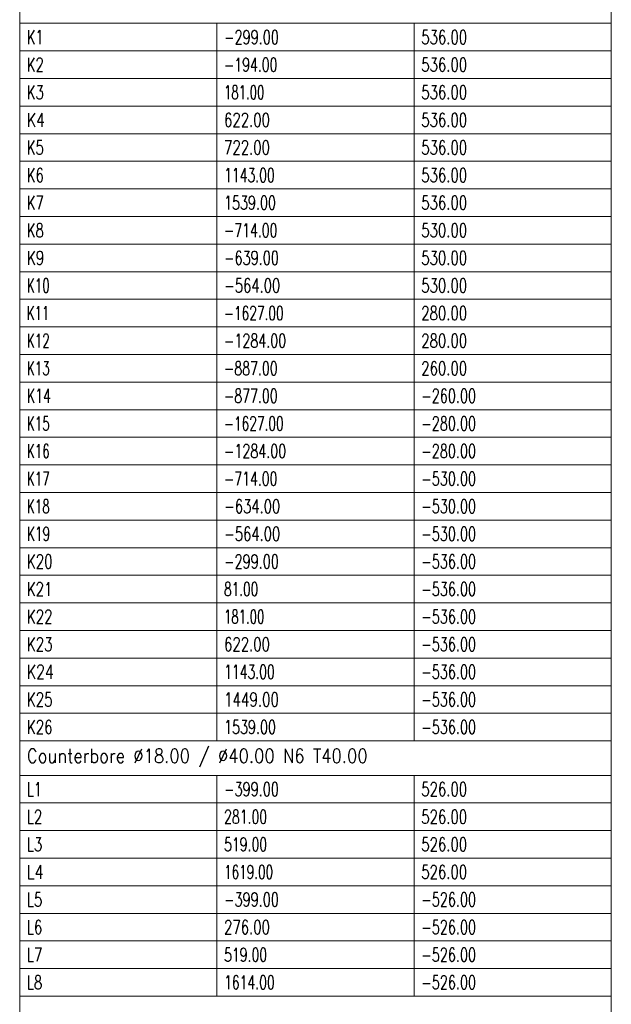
# Model space of a CAD drawing. Header units: millimetres. Extents: x -34 to 6620, y -230 to 4700.
# Tile 167 of 189: x 6282 to 6432, y 3031 to 3280. Entities that reach past the tile are written whole.
import ezdxf

# ---------------------------------------------------------------- set-up
doc = ezdxf.new("R2010")
doc.units = ezdxf.units.MM
doc.layers.add('1', color=7, linetype='Continuous', true_color=0xffffff)
doc.styles.add('latin_extended', font='simplex.shx')

# ---------------------------------------------------------------- blocks, each defined once
blk = doc.blocks.new('TabularNote4')
at = {"layer": '1', "color": 163, "linetype": 'Continuous', "lineweight": 18}
for p, q in [((6282.170042, 3286.48561), (6282.170042, 3279.48561)), ((6432.170042, 3286.48561), (6432.170042, 3279.48561)), ((6282.170042, 3279.48561), (6332.170042, 3279.48561)), ((6282.170042, 3279.48561), (6282.170042, 3272.48561)), ((6332.170042, 3279.48561), (6382.170042, 3279.48561)), ((6332.170042, 3279.48561), (6332.170042, 3272.48561)), ((6382.170042, 3279.48561), (6432.170042, 3279.48561)), ((6382.170042, 3279.48561), (6382.170042, 3272.48561)), ((6432.170042, 3279.48561), (6432.170042, 3272.48561)), ((6282.170042, 3272.48561), (6332.170042, 3272.48561)), ((6282.170042, 3272.48561), (6282.170042, 3265.48561)), ((6332.170042, 3272.48561), (6382.170042, 3272.48561)), ((6332.170042, 3272.48561), (6332.170042, 3265.48561)), ((6382.170042, 3272.48561), (6432.170042, 3272.48561)), ((6382.170042, 3272.48561), (6382.170042, 3265.48561)), ((6432.170042, 3272.48561), (6432.170042, 3265.48561)), ((6282.170042, 3265.48561), (6332.170042, 3265.48561)), ((6282.170042, 3265.48561), (6282.170042, 3258.48561)), ((6332.170042, 3265.48561), (6382.170042, 3265.48561)), ((6332.170042, 3265.48561), (6332.170042, 3258.48561)), ((6382.170042, 3265.48561), (6432.170042, 3265.48561)), ((6382.170042, 3265.48561), (6382.170042, 3258.48561)), ((6432.170042, 3265.48561), (6432.170042, 3258.48561)), ((6282.170042, 3258.48561), (6332.170042, 3258.48561)), ((6282.170042, 3258.48561), (6282.170042, 3251.48561)), ((6332.170042, 3258.48561), (6382.170042, 3258.48561)), ((6332.170042, 3258.48561), (6332.170042, 3251.48561)), ((6382.170042, 3258.48561), (6432.170042, 3258.48561)), ((6382.170042, 3258.48561), (6382.170042, 3251.48561)), ((6432.170042, 3258.48561), (6432.170042, 3251.48561)), ((6282.170042, 3251.48561), (6332.170042, 3251.48561)), ((6282.170042, 3251.48561), (6282.170042, 3244.48561)), ((6332.170042, 3251.48561), (6382.170042, 3251.48561)), ((6332.170042, 3251.48561), (6332.170042, 3244.48561)), ((6382.170042, 3251.48561), (6432.170042, 3251.48561)), ((6382.170042, 3251.48561), (6382.170042, 3244.48561)), ((6432.170042, 3251.48561), (6432.170042, 3244.48561)), ((6282.170042, 3244.48561), (6332.170042, 3244.48561)), ((6282.170042, 3244.48561), (6282.170042, 3237.48561)), ((6332.170042, 3244.48561), (6382.170042, 3244.48561)), ((6332.170042, 3244.48561), (6332.170042, 3237.48561)), ((6382.170042, 3244.48561), (6432.170042, 3244.48561)), ((6382.170042, 3244.48561), (6382.170042, 3237.48561)), ((6432.170042, 3244.48561), (6432.170042, 3237.48561)), ((6282.170042, 3237.48561), (6332.170042, 3237.48561)), ((6282.170042, 3237.48561), (6282.170042, 3230.48561)), ((6332.170042, 3237.48561), (6382.170042, 3237.48561)), ((6332.170042, 3237.48561), (6332.170042, 3230.48561)), ((6382.170042, 3237.48561), (6432.170042, 3237.48561)), ((6382.170042, 3237.48561), (6382.170042, 3230.48561)), ((6432.170042, 3237.48561), (6432.170042, 3230.48561)), ((6282.170042, 3230.48561), (6332.170042, 3230.48561)), ((6282.170042, 3230.48561), (6282.170042, 3223.48561)), ((6332.170042, 3230.48561), (6382.170042, 3230.48561)), ((6332.170042, 3230.48561), (6332.170042, 3223.48561)), ((6382.170042, 3230.48561), (6432.170042, 3230.48561)), ((6382.170042, 3230.48561), (6382.170042, 3223.48561)), ((6432.170042, 3230.48561), (6432.170042, 3223.48561)), ((6282.170042, 3223.48561), (6332.170042, 3223.48561)), ((6282.170042, 3223.48561), (6282.170042, 3216.48561)), ((6332.170042, 3223.48561), (6382.170042, 3223.48561)), ((6332.170042, 3223.48561), (6332.170042, 3216.48561)), ((6382.170042, 3223.48561), (6432.170042, 3223.48561)), ((6382.170042, 3223.48561), (6382.170042, 3216.48561)), ((6432.170042, 3223.48561), (6432.170042, 3216.48561)), ((6282.170042, 3216.48561), (6332.170042, 3216.48561)), ((6282.170042, 3216.48561), (6282.170042, 3209.48561)), ((6332.170042, 3216.48561), (6382.170042, 3216.48561)), ((6332.170042, 3216.48561), (6332.170042, 3209.48561)), ((6382.170042, 3216.48561), (6432.170042, 3216.48561)), ((6382.170042, 3216.48561), (6382.170042, 3209.48561)), ((6432.170042, 3216.48561), (6432.170042, 3209.48561)), ((6282.170042, 3209.48561), (6332.170042, 3209.48561)), ((6282.170042, 3209.48561), (6282.170042, 3202.48561)), ((6332.170042, 3209.48561), (6382.170042, 3209.48561)), ((6332.170042, 3209.48561), (6332.170042, 3202.48561)), ((6382.170042, 3209.48561), (6432.170042, 3209.48561)), ((6382.170042, 3209.48561), (6382.170042, 3202.48561)), ((6432.170042, 3209.48561), (6432.170042, 3202.48561)), ((6282.170042, 3202.48561), (6332.170042, 3202.48561)), ((6282.170042, 3202.48561), (6282.170042, 3195.48561)), ((6332.170042, 3202.48561), (6382.170042, 3202.48561)), ((6332.170042, 3202.48561), (6332.170042, 3195.48561)), ((6382.170042, 3202.48561), (6432.170042, 3202.48561)), ((6382.170042, 3202.48561), (6382.170042, 3195.48561)), ((6432.170042, 3202.48561), (6432.170042, 3195.48561)), ((6282.170042, 3195.48561), (6332.170042, 3195.48561)), ((6282.170042, 3195.48561), (6282.170042, 3188.48561)), ((6332.170042, 3195.48561), (6382.170042, 3195.48561)), ((6332.170042, 3195.48561), (6332.170042, 3188.48561)), ((6382.170042, 3195.48561), (6432.170042, 3195.48561)), ((6382.170042, 3195.48561), (6382.170042, 3188.48561)), ((6432.170042, 3195.48561), (6432.170042, 3188.48561)), ((6282.170042, 3188.48561), (6332.170042, 3188.48561)), ((6282.170042, 3188.48561), (6282.170042, 3181.48561)), ((6332.170042, 3188.48561), (6382.170042, 3188.48561)), ((6332.170042, 3188.48561), (6332.170042, 3181.48561)), ((6382.170042, 3188.48561), (6432.170042, 3188.48561)), ((6382.170042, 3188.48561), (6382.170042, 3181.48561)), ((6432.170042, 3188.48561), (6432.170042, 3181.48561)), ((6282.170042, 3181.48561), (6332.170042, 3181.48561)), ((6282.170042, 3181.48561), (6282.170042, 3174.48561)), ((6332.170042, 3181.48561), (6382.170042, 3181.48561)), ((6332.170042, 3181.48561), (6332.170042, 3174.48561)), ((6382.170042, 3181.48561), (6432.170042, 3181.48561)), ((6382.170042, 3181.48561), (6382.170042, 3174.48561)), ((6432.170042, 3181.48561), (6432.170042, 3174.48561)), ((6282.170042, 3174.48561), (6332.170042, 3174.48561)), ((6282.170042, 3174.48561), (6282.170042, 3167.48561)), ((6332.170042, 3174.48561), (6382.170042, 3174.48561)), ((6332.170042, 3174.48561), (6332.170042, 3167.48561)), ((6382.170042, 3174.48561), (6432.170042, 3174.48561)), ((6382.170042, 3174.48561), (6382.170042, 3167.48561)), ((6432.170042, 3174.48561), (6432.170042, 3167.48561)), ((6282.170042, 3167.48561), (6332.170042, 3167.48561)), ((6282.170042, 3167.48561), (6282.170042, 3160.48561)), ((6332.170042, 3167.48561), (6382.170042, 3167.48561)), ((6332.170042, 3167.48561), (6332.170042, 3160.48561)), ((6382.170042, 3167.48561), (6432.170042, 3167.48561)), ((6382.170042, 3167.48561), (6382.170042, 3160.48561)), ((6432.170042, 3167.48561), (6432.170042, 3160.48561)), ((6282.170042, 3160.48561), (6332.170042, 3160.48561)), ((6282.170042, 3160.48561), (6282.170042, 3153.48561)), ((6332.170042, 3160.48561), (6382.170042, 3160.48561)), ((6332.170042, 3160.48561), (6332.170042, 3153.48561)), ((6382.170042, 3160.48561), (6432.170042, 3160.48561)), ((6382.170042, 3160.48561), (6382.170042, 3153.48561)), ((6432.170042, 3160.48561), (6432.170042, 3153.48561)), ((6282.170042, 3153.48561), (6332.170042, 3153.48561)), ((6282.170042, 3153.48561), (6282.170042, 3146.48561)), ((6332.170042, 3153.48561), (6382.170042, 3153.48561)), ((6332.170042, 3153.48561), (6332.170042, 3146.48561)), ((6382.170042, 3153.48561), (6432.170042, 3153.48561)), ((6382.170042, 3153.48561), (6382.170042, 3146.48561)), ((6432.170042, 3153.48561), (6432.170042, 3146.48561)), ((6282.170042, 3146.48561), (6332.170042, 3146.48561)), ((6282.170042, 3146.48561), (6282.170042, 3139.48561)), ((6332.170042, 3146.48561), (6382.170042, 3146.48561)), ((6332.170042, 3146.48561), (6332.170042, 3139.48561)), ((6382.170042, 3146.48561), (6432.170042, 3146.48561)), ((6382.170042, 3146.48561), (6382.170042, 3139.48561)), ((6432.170042, 3146.48561), (6432.170042, 3139.48561)), ((6282.170042, 3139.48561), (6332.170042, 3139.48561)), ((6282.170042, 3139.48561), (6282.170042, 3132.48561)), ((6332.170042, 3139.48561), (6382.170042, 3139.48561)), ((6332.170042, 3139.48561), (6332.170042, 3132.48561)), ((6382.170042, 3139.48561), (6432.170042, 3139.48561)), ((6382.170042, 3139.48561), (6382.170042, 3132.48561)), ((6432.170042, 3139.48561), (6432.170042, 3132.48561)), ((6282.170042, 3132.48561), (6332.170042, 3132.48561)), ((6282.170042, 3132.48561), (6282.170042, 3125.48561)), ((6332.170042, 3132.48561), (6382.170042, 3132.48561)), ((6332.170042, 3132.48561), (6332.170042, 3125.48561)), ((6382.170042, 3132.48561), (6432.170042, 3132.48561)), ((6382.170042, 3132.48561), (6382.170042, 3125.48561)), ((6432.170042, 3132.48561), (6432.170042, 3125.48561)), ((6282.170042, 3125.48561), (6332.170042, 3125.48561)), ((6282.170042, 3125.48561), (6282.170042, 3118.48561)), ((6332.170042, 3125.48561), (6382.170042, 3125.48561)), ((6332.170042, 3125.48561), (6332.170042, 3118.48561)), ((6382.170042, 3125.48561), (6432.170042, 3125.48561)), ((6382.170042, 3125.48561), (6382.170042, 3118.48561)), ((6432.170042, 3125.48561), (6432.170042, 3118.48561)), ((6282.170042, 3118.48561), (6332.170042, 3118.48561)), ((6282.170042, 3118.48561), (6282.170042, 3111.48561)), ((6332.170042, 3118.48561), (6382.170042, 3118.48561)), ((6332.170042, 3118.48561), (6332.170042, 3111.48561)), ((6382.170042, 3118.48561), (6432.170042, 3118.48561)), ((6382.170042, 3118.48561), (6382.170042, 3111.48561)), ((6432.170042, 3118.48561), (6432.170042, 3111.48561)), ((6282.170042, 3111.48561), (6332.170042, 3111.48561)), ((6282.170042, 3111.48561), (6282.170042, 3104.48561)), ((6332.170042, 3111.48561), (6382.170042, 3111.48561)), ((6332.170042, 3111.48561), (6332.170042, 3104.48561)), ((6382.170042, 3111.48561), (6432.170042, 3111.48561)), ((6382.170042, 3111.48561), (6382.170042, 3104.48561)), ((6432.170042, 3111.48561), (6432.170042, 3104.48561)), ((6282.170042, 3104.48561), (6332.170042, 3104.48561)), ((6282.170042, 3104.48561), (6282.170042, 3097.48561)), ((6332.170042, 3104.48561), (6382.170042, 3104.48561)), ((6332.170042, 3104.48561), (6332.170042, 3097.48561)), ((6382.170042, 3104.48561), (6432.170042, 3104.48561)), ((6382.170042, 3104.48561), (6382.170042, 3097.48561)), ((6432.170042, 3104.48561), (6432.170042, 3097.48561)), ((6282.170042, 3097.48561), (6332.170042, 3097.48561)), ((6282.170042, 3097.48561), (6282.170042, 3088.73561)), ((6332.170042, 3097.48561), (6382.170042, 3097.48561)), ((6382.170042, 3097.48561), (6432.170042, 3097.48561)), ((6432.170042, 3097.48561), (6432.170042, 3088.73561)), ((6282.170042, 3088.73561), (6332.170042, 3088.73561)), ((6282.170042, 3088.73561), (6282.170042, 3081.73561)), ((6332.170042, 3088.73561), (6382.170042, 3088.73561)), ((6332.170042, 3088.73561), (6332.170042, 3081.73561)), ((6382.170042, 3088.73561), (6432.170042, 3088.73561)), ((6382.170042, 3088.73561), (6382.170042, 3081.73561)), ((6432.170042, 3088.73561), (6432.170042, 3081.73561)), ((6282.170042, 3081.73561), (6332.170042, 3081.73561)), ((6282.170042, 3081.73561), (6282.170042, 3074.73561)), ((6332.170042, 3081.73561), (6382.170042, 3081.73561)), ((6332.170042, 3081.73561), (6332.170042, 3074.73561)), ((6382.170042, 3081.73561), (6432.170042, 3081.73561)), ((6382.170042, 3081.73561), (6382.170042, 3074.73561)), ((6432.170042, 3081.73561), (6432.170042, 3074.73561)), ((6282.170042, 3074.73561), (6332.170042, 3074.73561)), ((6282.170042, 3074.73561), (6282.170042, 3067.73561)), ((6332.170042, 3074.73561), (6382.170042, 3074.73561)), ((6332.170042, 3074.73561), (6332.170042, 3067.73561)), ((6382.170042, 3074.73561), (6432.170042, 3074.73561)), ((6382.170042, 3074.73561), (6382.170042, 3067.73561)), ((6432.170042, 3074.73561), (6432.170042, 3067.73561)), ((6282.170042, 3067.73561), (6332.170042, 3067.73561)), ((6282.170042, 3067.73561), (6282.170042, 3060.73561)), ((6332.170042, 3067.73561), (6382.170042, 3067.73561)), ((6332.170042, 3067.73561), (6332.170042, 3060.73561)), ((6382.170042, 3067.73561), (6432.170042, 3067.73561)), ((6382.170042, 3067.73561), (6382.170042, 3060.73561)), ((6432.170042, 3067.73561), (6432.170042, 3060.73561)), ((6282.170042, 3060.73561), (6332.170042, 3060.73561)), ((6282.170042, 3060.73561), (6282.170042, 3053.73561)), ((6332.170042, 3060.73561), (6382.170042, 3060.73561)), ((6332.170042, 3060.73561), (6332.170042, 3053.73561)), ((6382.170042, 3060.73561), (6432.170042, 3060.73561)), ((6382.170042, 3060.73561), (6382.170042, 3053.73561)), ((6432.170042, 3060.73561), (6432.170042, 3053.73561)), ((6282.170042, 3053.73561), (6332.170042, 3053.73561)), ((6282.170042, 3053.73561), (6282.170042, 3046.73561)), ((6332.170042, 3053.73561), (6382.170042, 3053.73561)), ((6332.170042, 3053.73561), (6332.170042, 3046.73561)), ((6382.170042, 3053.73561), (6432.170042, 3053.73561)), ((6382.170042, 3053.73561), (6382.170042, 3046.73561)), ((6432.170042, 3053.73561), (6432.170042, 3046.73561)), ((6282.170042, 3046.73561), (6332.170042, 3046.73561)), ((6282.170042, 3046.73561), (6282.170042, 3039.73561)), ((6332.170042, 3046.73561), (6382.170042, 3046.73561)), ((6332.170042, 3046.73561), (6332.170042, 3039.73561)), ((6382.170042, 3046.73561), (6432.170042, 3046.73561)), ((6382.170042, 3046.73561), (6382.170042, 3039.73561)), ((6432.170042, 3046.73561), (6432.170042, 3039.73561)), ((6282.170042, 3039.73561), (6332.170042, 3039.73561)), ((6282.170042, 3039.73561), (6282.170042, 3032.73561)), ((6332.170042, 3039.73561), (6382.170042, 3039.73561)), ((6332.170042, 3039.73561), (6332.170042, 3032.73561)), ((6382.170042, 3039.73561), (6432.170042, 3039.73561)), ((6382.170042, 3039.73561), (6382.170042, 3032.73561)), ((6432.170042, 3039.73561), (6432.170042, 3032.73561)), ((6282.170042, 3032.73561), (6332.170042, 3032.73561)), ((6282.170042, 3032.73561), (6282.170042, 3023.98561)), ((6332.170042, 3032.73561), (6382.170042, 3032.73561)), ((6382.170042, 3032.73561), (6432.170042, 3032.73561)), ((6432.170042, 3032.73561), (6432.170042, 3023.98561))]:
    blk.add_line(p, q, dxfattribs=at)
at = {"layer": '1', "color": 2, "linetype": 'Continuous', "lineweight": 13, "char_height": 3.5, "attachment_point": 4, "line_spacing_factor": 0.963855, "style": 'latin_extended'}
for s, insert in [('\\W0.6870;K1', (6283.987542, 3275.98561)), ('\\W0.6809;-299.00', (6333.987542, 3275.98561)), ('\\W0.7053;536.00', (6383.987542, 3275.98561)), ('\\W0.6994;K2', (6283.987542, 3268.98561)), ('\\W0.6637;-194.00', (6333.987542, 3268.98561)), ('\\W0.7053;536.00', (6383.987542, 3268.98561)), ('\\W0.6994;K3', (6283.987542, 3261.98561)), ('\\W0.6195;181.00', (6333.987542, 3261.98561)), ('\\W0.7053;536.00', (6383.987542, 3261.98561)), ('\\W0.7404;K4', (6283.987542, 3254.98561)), ('\\W0.7053;622.00', (6333.987542, 3254.98561)), ('\\W0.7053;536.00', (6383.987542, 3254.98561)), ('\\W0.6994;K5', (6283.987542, 3247.98561)), ('\\W0.7053;722.00', (6333.987542, 3247.98561)), ('\\W0.7053;536.00', (6383.987542, 3247.98561)), ('\\W0.6994;K6', (6283.987542, 3240.98561)), ('\\W0.6588;1143.00', (6333.987542, 3240.98561)), ('\\W0.7053;536.00', (6383.987542, 3240.98561)), ('\\W0.6994;K7', (6283.987542, 3233.98561)), ('\\W0.6743;1539.00', (6333.987542, 3233.98561)), ('\\W0.7053;536.00', (6383.987542, 3233.98561)), ('\\W0.6994;K8', (6283.987542, 3226.98561)), ('\\W0.6637;-714.00', (6333.987542, 3226.98561)), ('\\W0.7053;530.00', (6383.987542, 3226.98561)), ('\\W0.7183;K9', (6283.987542, 3219.98561)), ('\\W0.6809;-639.00', (6333.987542, 3219.98561)), ('\\W0.7053;530.00', (6383.987542, 3219.98561)), ('\\W0.6336;K10', (6283.987542, 3212.98561)), ('\\W0.6982;-564.00', (6333.987542, 3212.98561)), ('\\W0.7053;530.00', (6383.987542, 3212.98561)), ('\\W0.6184;K11', (6283.987542, 3205.98561)), ('\\W0.6455;-1627.00', (6333.987542, 3205.98561)), ('\\W0.7053;280.00', (6383.987542, 3205.98561)), ('\\W0.6336;K12', (6283.987542, 3198.98561)), ('\\W0.6734;-1284.00', (6333.987542, 3198.98561)), ('\\W0.7053;280.00', (6383.987542, 3198.98561)), ('\\W0.6336;K13', (6283.987542, 3191.98561)), ('\\W0.6661;-887.00', (6333.987542, 3191.98561)), ('\\W0.7053;260.00', (6383.987542, 3191.98561)), ('\\W0.6674;K14', (6283.987542, 3184.98561)), ('\\W0.6661;-877.00', (6333.987542, 3184.98561)), ('\\W0.6809;-260.00', (6383.987542, 3184.98561)), ('\\W0.6336;K15', (6283.987542, 3177.98561)), ('\\W0.6455;-1627.00', (6333.987542, 3177.98561)), ('\\W0.6809;-280.00', (6383.987542, 3177.98561)), ('\\W0.6336;K16', (6283.987542, 3170.98561)), ('\\W0.6734;-1284.00', (6333.987542, 3170.98561)), ('\\W0.6809;-280.00', (6383.987542, 3170.98561)), ('\\W0.6336;K17', (6283.987542, 3163.98561)), ('\\W0.6637;-714.00', (6333.987542, 3163.98561)), ('\\W0.6809;-530.00', (6383.987542, 3163.98561)), ('\\W0.6336;K18', (6283.987542, 3156.98561)), ('\\W0.6982;-634.00', (6333.987542, 3156.98561)), ('\\W0.6809;-530.00', (6383.987542, 3156.98561)), ('\\W0.6447;K19', (6283.987542, 3149.98561)), ('\\W0.6982;-564.00', (6333.987542, 3149.98561)), ('\\W0.6809;-530.00', (6383.987542, 3149.98561)), ('\\W0.7128;K20', (6283.987542, 3142.98561)), ('\\W0.6809;-299.00', (6333.987542, 3142.98561)), ('\\W0.6809;-536.00', (6383.987542, 3142.98561)), ('\\W0.7067;K21', (6283.987542, 3135.98561)), ('\\W0.6412;81.00', (6333.987542, 3135.98561)), ('\\W0.6809;-536.00', (6383.987542, 3135.98561)), ('\\W0.7128;K22', (6283.987542, 3128.98561)), ('\\W0.6195;181.00', (6333.987542, 3128.98561)), ('\\W0.6809;-536.00', (6383.987542, 3128.98561)), ('\\W0.7128;K23', (6283.987542, 3121.98561)), ('\\W0.7053;622.00', (6333.987542, 3121.98561)), ('\\W0.6809;-536.00', (6383.987542, 3121.98561)), ('\\W0.7452;K24', (6283.987542, 3114.98561)), ('\\W0.6588;1143.00', (6333.987542, 3114.98561)), ('\\W0.6809;-536.00', (6383.987542, 3114.98561)), ('\\W0.7128;K25', (6283.987542, 3107.98561)), ('\\W0.7131;1449.00', (6333.987542, 3107.98561)), ('\\W0.6809;-536.00', (6383.987542, 3107.98561)), ('\\W0.7128;K26', (6283.987542, 3100.98561)), ('\\W0.6743;1539.00', (6333.987542, 3100.98561)), ('\\W0.6809;-536.00', (6383.987542, 3100.98561)), ('\\W0.8729;Counterbore %%c18.00 / %%c40.00 N6 T40.00', (6283.987542, 3093.11061)), ('\\W0.6914;L1', (6283.987542, 3085.23561)), ('\\W0.6809;-399.00', (6333.987542, 3085.23561)), ('\\W0.7053;526.00', (6383.987542, 3085.23561)), ('\\W0.7045;L2', (6283.987542, 3078.23561)), ('\\W0.6624;281.00', (6333.987542, 3078.23561)), ('\\W0.7053;526.00', (6383.987542, 3078.23561)), ('\\W0.7045;L3', (6283.987542, 3071.23561)), ('\\W0.6624;519.00', (6333.987542, 3071.23561)), ('\\W0.7053;526.00', (6383.987542, 3071.23561)), ('\\W0.7594;L4', (6283.987542, 3064.23561)), ('\\W0.6382;1619.00', (6333.987542, 3064.23561)), ('\\W0.7053;526.00', (6383.987542, 3064.23561)), ('\\W0.7045;L5', (6283.987542, 3057.23561)), ('\\W0.6809;-399.00', (6333.987542, 3057.23561)), ('\\W0.6809;-526.00', (6383.987542, 3057.23561)), ('\\W0.7045;L6', (6283.987542, 3050.23561)), ('\\W0.7053;276.00', (6333.987542, 3050.23561)), ('\\W0.6809;-526.00', (6383.987542, 3050.23561)), ('\\W0.7045;L7', (6283.987542, 3043.23561)), ('\\W0.6624;519.00', (6333.987542, 3043.23561)), ('\\W0.6809;-526.00', (6383.987542, 3043.23561)), ('\\W0.7045;L8', (6283.987542, 3036.23561)), ('\\W0.6588;1614.00', (6333.987542, 3036.23561)), ('\\W0.6809;-526.00', (6383.987542, 3036.23561))]:
    blk.add_mtext(s, dxfattribs=dict(at, insert=insert))
blk = doc.blocks.new('TabularNote6')
at = {"layer": '1', "color": 163, "linetype": 'Continuous', "lineweight": 18}
for p, q in [((6282.170042, 3286.48561), (6282.170042, 3279.48561)), ((6432.170042, 3286.48561), (6432.170042, 3279.48561)), ((6282.170042, 3279.48561), (6332.170042, 3279.48561)), ((6282.170042, 3279.48561), (6282.170042, 3272.48561)), ((6332.170042, 3279.48561), (6382.170042, 3279.48561)), ((6332.170042, 3279.48561), (6332.170042, 3272.48561)), ((6382.170042, 3279.48561), (6432.170042, 3279.48561)), ((6382.170042, 3279.48561), (6382.170042, 3272.48561)), ((6432.170042, 3279.48561), (6432.170042, 3272.48561)), ((6282.170042, 3272.48561), (6332.170042, 3272.48561)), ((6282.170042, 3272.48561), (6282.170042, 3265.48561)), ((6332.170042, 3272.48561), (6382.170042, 3272.48561)), ((6332.170042, 3272.48561), (6332.170042, 3265.48561)), ((6382.170042, 3272.48561), (6432.170042, 3272.48561)), ((6382.170042, 3272.48561), (6382.170042, 3265.48561)), ((6432.170042, 3272.48561), (6432.170042, 3265.48561)), ((6282.170042, 3265.48561), (6332.170042, 3265.48561)), ((6282.170042, 3265.48561), (6282.170042, 3258.48561)), ((6332.170042, 3265.48561), (6382.170042, 3265.48561)), ((6332.170042, 3265.48561), (6332.170042, 3258.48561)), ((6382.170042, 3265.48561), (6432.170042, 3265.48561)), ((6382.170042, 3265.48561), (6382.170042, 3258.48561)), ((6432.170042, 3265.48561), (6432.170042, 3258.48561)), ((6282.170042, 3258.48561), (6332.170042, 3258.48561)), ((6282.170042, 3258.48561), (6282.170042, 3251.48561)), ((6332.170042, 3258.48561), (6382.170042, 3258.48561)), ((6332.170042, 3258.48561), (6332.170042, 3251.48561)), ((6382.170042, 3258.48561), (6432.170042, 3258.48561)), ((6382.170042, 3258.48561), (6382.170042, 3251.48561)), ((6432.170042, 3258.48561), (6432.170042, 3251.48561)), ((6282.170042, 3251.48561), (6332.170042, 3251.48561)), ((6282.170042, 3251.48561), (6282.170042, 3244.48561)), ((6332.170042, 3251.48561), (6382.170042, 3251.48561)), ((6332.170042, 3251.48561), (6332.170042, 3244.48561)), ((6382.170042, 3251.48561), (6432.170042, 3251.48561)), ((6382.170042, 3251.48561), (6382.170042, 3244.48561)), ((6432.170042, 3251.48561), (6432.170042, 3244.48561)), ((6282.170042, 3244.48561), (6332.170042, 3244.48561)), ((6282.170042, 3244.48561), (6282.170042, 3237.48561)), ((6332.170042, 3244.48561), (6382.170042, 3244.48561)), ((6332.170042, 3244.48561), (6332.170042, 3237.48561)), ((6382.170042, 3244.48561), (6432.170042, 3244.48561)), ((6382.170042, 3244.48561), (6382.170042, 3237.48561)), ((6432.170042, 3244.48561), (6432.170042, 3237.48561)), ((6282.170042, 3237.48561), (6332.170042, 3237.48561)), ((6282.170042, 3237.48561), (6282.170042, 3230.48561)), ((6332.170042, 3237.48561), (6382.170042, 3237.48561)), ((6332.170042, 3237.48561), (6332.170042, 3230.48561)), ((6382.170042, 3237.48561), (6432.170042, 3237.48561)), ((6382.170042, 3237.48561), (6382.170042, 3230.48561)), ((6432.170042, 3237.48561), (6432.170042, 3230.48561)), ((6282.170042, 3230.48561), (6332.170042, 3230.48561)), ((6282.170042, 3230.48561), (6282.170042, 3223.48561)), ((6332.170042, 3230.48561), (6382.170042, 3230.48561)), ((6332.170042, 3230.48561), (6332.170042, 3223.48561)), ((6382.170042, 3230.48561), (6432.170042, 3230.48561)), ((6382.170042, 3230.48561), (6382.170042, 3223.48561)), ((6432.170042, 3230.48561), (6432.170042, 3223.48561)), ((6282.170042, 3223.48561), (6332.170042, 3223.48561)), ((6282.170042, 3223.48561), (6282.170042, 3216.48561)), ((6332.170042, 3223.48561), (6382.170042, 3223.48561)), ((6332.170042, 3223.48561), (6332.170042, 3216.48561)), ((6382.170042, 3223.48561), (6432.170042, 3223.48561)), ((6382.170042, 3223.48561), (6382.170042, 3216.48561)), ((6432.170042, 3223.48561), (6432.170042, 3216.48561)), ((6282.170042, 3216.48561), (6332.170042, 3216.48561)), ((6282.170042, 3216.48561), (6282.170042, 3209.48561)), ((6332.170042, 3216.48561), (6382.170042, 3216.48561)), ((6332.170042, 3216.48561), (6332.170042, 3209.48561)), ((6382.170042, 3216.48561), (6432.170042, 3216.48561)), ((6382.170042, 3216.48561), (6382.170042, 3209.48561)), ((6432.170042, 3216.48561), (6432.170042, 3209.48561)), ((6282.170042, 3209.48561), (6332.170042, 3209.48561)), ((6282.170042, 3209.48561), (6282.170042, 3202.48561)), ((6332.170042, 3209.48561), (6382.170042, 3209.48561)), ((6332.170042, 3209.48561), (6332.170042, 3202.48561)), ((6382.170042, 3209.48561), (6432.170042, 3209.48561)), ((6382.170042, 3209.48561), (6382.170042, 3202.48561)), ((6432.170042, 3209.48561), (6432.170042, 3202.48561)), ((6282.170042, 3202.48561), (6332.170042, 3202.48561)), ((6282.170042, 3202.48561), (6282.170042, 3195.48561)), ((6332.170042, 3202.48561), (6382.170042, 3202.48561)), ((6332.170042, 3202.48561), (6332.170042, 3195.48561)), ((6382.170042, 3202.48561), (6432.170042, 3202.48561)), ((6382.170042, 3202.48561), (6382.170042, 3195.48561)), ((6432.170042, 3202.48561), (6432.170042, 3195.48561)), ((6282.170042, 3195.48561), (6332.170042, 3195.48561)), ((6282.170042, 3195.48561), (6282.170042, 3188.48561)), ((6332.170042, 3195.48561), (6382.170042, 3195.48561)), ((6332.170042, 3195.48561), (6332.170042, 3188.48561)), ((6382.170042, 3195.48561), (6432.170042, 3195.48561)), ((6382.170042, 3195.48561), (6382.170042, 3188.48561)), ((6432.170042, 3195.48561), (6432.170042, 3188.48561)), ((6282.170042, 3188.48561), (6332.170042, 3188.48561)), ((6282.170042, 3188.48561), (6282.170042, 3181.48561)), ((6332.170042, 3188.48561), (6382.170042, 3188.48561)), ((6332.170042, 3188.48561), (6332.170042, 3181.48561)), ((6382.170042, 3188.48561), (6432.170042, 3188.48561)), ((6382.170042, 3188.48561), (6382.170042, 3181.48561)), ((6432.170042, 3188.48561), (6432.170042, 3181.48561)), ((6282.170042, 3181.48561), (6332.170042, 3181.48561)), ((6282.170042, 3181.48561), (6282.170042, 3174.48561)), ((6332.170042, 3181.48561), (6382.170042, 3181.48561)), ((6332.170042, 3181.48561), (6332.170042, 3174.48561)), ((6382.170042, 3181.48561), (6432.170042, 3181.48561)), ((6382.170042, 3181.48561), (6382.170042, 3174.48561)), ((6432.170042, 3181.48561), (6432.170042, 3174.48561)), ((6282.170042, 3174.48561), (6332.170042, 3174.48561)), ((6282.170042, 3174.48561), (6282.170042, 3167.48561)), ((6332.170042, 3174.48561), (6382.170042, 3174.48561)), ((6332.170042, 3174.48561), (6332.170042, 3167.48561)), ((6382.170042, 3174.48561), (6432.170042, 3174.48561)), ((6382.170042, 3174.48561), (6382.170042, 3167.48561)), ((6432.170042, 3174.48561), (6432.170042, 3167.48561)), ((6282.170042, 3167.48561), (6332.170042, 3167.48561)), ((6282.170042, 3167.48561), (6282.170042, 3160.48561)), ((6332.170042, 3167.48561), (6382.170042, 3167.48561)), ((6332.170042, 3167.48561), (6332.170042, 3160.48561)), ((6382.170042, 3167.48561), (6432.170042, 3167.48561)), ((6382.170042, 3167.48561), (6382.170042, 3160.48561)), ((6432.170042, 3167.48561), (6432.170042, 3160.48561)), ((6282.170042, 3160.48561), (6332.170042, 3160.48561)), ((6282.170042, 3160.48561), (6282.170042, 3153.48561)), ((6332.170042, 3160.48561), (6382.170042, 3160.48561)), ((6332.170042, 3160.48561), (6332.170042, 3153.48561)), ((6382.170042, 3160.48561), (6432.170042, 3160.48561)), ((6382.170042, 3160.48561), (6382.170042, 3153.48561)), ((6432.170042, 3160.48561), (6432.170042, 3153.48561)), ((6282.170042, 3153.48561), (6332.170042, 3153.48561)), ((6282.170042, 3153.48561), (6282.170042, 3146.48561)), ((6332.170042, 3153.48561), (6382.170042, 3153.48561)), ((6332.170042, 3153.48561), (6332.170042, 3146.48561)), ((6382.170042, 3153.48561), (6432.170042, 3153.48561)), ((6382.170042, 3153.48561), (6382.170042, 3146.48561)), ((6432.170042, 3153.48561), (6432.170042, 3146.48561)), ((6282.170042, 3146.48561), (6332.170042, 3146.48561)), ((6282.170042, 3146.48561), (6282.170042, 3139.48561)), ((6332.170042, 3146.48561), (6382.170042, 3146.48561)), ((6332.170042, 3146.48561), (6332.170042, 3139.48561)), ((6382.170042, 3146.48561), (6432.170042, 3146.48561)), ((6382.170042, 3146.48561), (6382.170042, 3139.48561)), ((6432.170042, 3146.48561), (6432.170042, 3139.48561)), ((6282.170042, 3139.48561), (6332.170042, 3139.48561)), ((6282.170042, 3139.48561), (6282.170042, 3132.48561)), ((6332.170042, 3139.48561), (6382.170042, 3139.48561)), ((6332.170042, 3139.48561), (6332.170042, 3132.48561)), ((6382.170042, 3139.48561), (6432.170042, 3139.48561)), ((6382.170042, 3139.48561), (6382.170042, 3132.48561)), ((6432.170042, 3139.48561), (6432.170042, 3132.48561)), ((6282.170042, 3132.48561), (6332.170042, 3132.48561)), ((6282.170042, 3132.48561), (6282.170042, 3125.48561)), ((6332.170042, 3132.48561), (6382.170042, 3132.48561)), ((6332.170042, 3132.48561), (6332.170042, 3125.48561)), ((6382.170042, 3132.48561), (6432.170042, 3132.48561)), ((6382.170042, 3132.48561), (6382.170042, 3125.48561)), ((6432.170042, 3132.48561), (6432.170042, 3125.48561)), ((6282.170042, 3125.48561), (6332.170042, 3125.48561)), ((6282.170042, 3125.48561), (6282.170042, 3118.48561)), ((6332.170042, 3125.48561), (6382.170042, 3125.48561)), ((6332.170042, 3125.48561), (6332.170042, 3118.48561)), ((6382.170042, 3125.48561), (6432.170042, 3125.48561)), ((6382.170042, 3125.48561), (6382.170042, 3118.48561)), ((6432.170042, 3125.48561), (6432.170042, 3118.48561)), ((6282.170042, 3118.48561), (6332.170042, 3118.48561)), ((6282.170042, 3118.48561), (6282.170042, 3111.48561)), ((6332.170042, 3118.48561), (6382.170042, 3118.48561)), ((6332.170042, 3118.48561), (6332.170042, 3111.48561)), ((6382.170042, 3118.48561), (6432.170042, 3118.48561)), ((6382.170042, 3118.48561), (6382.170042, 3111.48561)), ((6432.170042, 3118.48561), (6432.170042, 3111.48561)), ((6282.170042, 3111.48561), (6332.170042, 3111.48561)), ((6282.170042, 3111.48561), (6282.170042, 3104.48561)), ((6332.170042, 3111.48561), (6382.170042, 3111.48561)), ((6332.170042, 3111.48561), (6332.170042, 3104.48561)), ((6382.170042, 3111.48561), (6432.170042, 3111.48561)), ((6382.170042, 3111.48561), (6382.170042, 3104.48561)), ((6432.170042, 3111.48561), (6432.170042, 3104.48561)), ((6282.170042, 3104.48561), (6332.170042, 3104.48561)), ((6282.170042, 3104.48561), (6282.170042, 3097.48561)), ((6332.170042, 3104.48561), (6382.170042, 3104.48561)), ((6332.170042, 3104.48561), (6332.170042, 3097.48561)), ((6382.170042, 3104.48561), (6432.170042, 3104.48561)), ((6382.170042, 3104.48561), (6382.170042, 3097.48561)), ((6432.170042, 3104.48561), (6432.170042, 3097.48561)), ((6282.170042, 3097.48561), (6332.170042, 3097.48561)), ((6282.170042, 3097.48561), (6282.170042, 3088.73561)), ((6332.170042, 3097.48561), (6382.170042, 3097.48561)), ((6382.170042, 3097.48561), (6432.170042, 3097.48561)), ((6432.170042, 3097.48561), (6432.170042, 3088.73561)), ((6282.170042, 3088.73561), (6332.170042, 3088.73561)), ((6282.170042, 3088.73561), (6282.170042, 3081.73561)), ((6332.170042, 3088.73561), (6382.170042, 3088.73561)), ((6332.170042, 3088.73561), (6332.170042, 3081.73561)), ((6382.170042, 3088.73561), (6432.170042, 3088.73561)), ((6382.170042, 3088.73561), (6382.170042, 3081.73561)), ((6432.170042, 3088.73561), (6432.170042, 3081.73561)), ((6282.170042, 3081.73561), (6332.170042, 3081.73561)), ((6282.170042, 3081.73561), (6282.170042, 3074.73561)), ((6332.170042, 3081.73561), (6382.170042, 3081.73561)), ((6332.170042, 3081.73561), (6332.170042, 3074.73561)), ((6382.170042, 3081.73561), (6432.170042, 3081.73561)), ((6382.170042, 3081.73561), (6382.170042, 3074.73561)), ((6432.170042, 3081.73561), (6432.170042, 3074.73561)), ((6282.170042, 3074.73561), (6332.170042, 3074.73561)), ((6282.170042, 3074.73561), (6282.170042, 3067.73561)), ((6332.170042, 3074.73561), (6382.170042, 3074.73561)), ((6332.170042, 3074.73561), (6332.170042, 3067.73561)), ((6382.170042, 3074.73561), (6432.170042, 3074.73561)), ((6382.170042, 3074.73561), (6382.170042, 3067.73561)), ((6432.170042, 3074.73561), (6432.170042, 3067.73561)), ((6282.170042, 3067.73561), (6332.170042, 3067.73561)), ((6282.170042, 3067.73561), (6282.170042, 3060.73561)), ((6332.170042, 3067.73561), (6382.170042, 3067.73561)), ((6332.170042, 3067.73561), (6332.170042, 3060.73561)), ((6382.170042, 3067.73561), (6432.170042, 3067.73561)), ((6382.170042, 3067.73561), (6382.170042, 3060.73561)), ((6432.170042, 3067.73561), (6432.170042, 3060.73561)), ((6282.170042, 3060.73561), (6332.170042, 3060.73561)), ((6282.170042, 3060.73561), (6282.170042, 3053.73561)), ((6332.170042, 3060.73561), (6382.170042, 3060.73561)), ((6332.170042, 3060.73561), (6332.170042, 3053.73561)), ((6382.170042, 3060.73561), (6432.170042, 3060.73561)), ((6382.170042, 3060.73561), (6382.170042, 3053.73561)), ((6432.170042, 3060.73561), (6432.170042, 3053.73561)), ((6282.170042, 3053.73561), (6332.170042, 3053.73561)), ((6282.170042, 3053.73561), (6282.170042, 3046.73561)), ((6332.170042, 3053.73561), (6382.170042, 3053.73561)), ((6332.170042, 3053.73561), (6332.170042, 3046.73561)), ((6382.170042, 3053.73561), (6432.170042, 3053.73561)), ((6382.170042, 3053.73561), (6382.170042, 3046.73561)), ((6432.170042, 3053.73561), (6432.170042, 3046.73561)), ((6282.170042, 3046.73561), (6332.170042, 3046.73561)), ((6282.170042, 3046.73561), (6282.170042, 3039.73561)), ((6332.170042, 3046.73561), (6382.170042, 3046.73561)), ((6332.170042, 3046.73561), (6332.170042, 3039.73561)), ((6382.170042, 3046.73561), (6432.170042, 3046.73561)), ((6382.170042, 3046.73561), (6382.170042, 3039.73561)), ((6432.170042, 3046.73561), (6432.170042, 3039.73561)), ((6282.170042, 3039.73561), (6332.170042, 3039.73561)), ((6282.170042, 3039.73561), (6282.170042, 3032.73561)), ((6332.170042, 3039.73561), (6382.170042, 3039.73561)), ((6332.170042, 3039.73561), (6332.170042, 3032.73561)), ((6382.170042, 3039.73561), (6432.170042, 3039.73561)), ((6382.170042, 3039.73561), (6382.170042, 3032.73561)), ((6432.170042, 3039.73561), (6432.170042, 3032.73561)), ((6282.170042, 3032.73561), (6332.170042, 3032.73561)), ((6282.170042, 3032.73561), (6282.170042, 3023.98561)), ((6332.170042, 3032.73561), (6382.170042, 3032.73561)), ((6382.170042, 3032.73561), (6432.170042, 3032.73561)), ((6432.170042, 3032.73561), (6432.170042, 3023.98561))]:
    blk.add_line(p, q, dxfattribs=at)
at = {"layer": '1', "color": 2, "linetype": 'Continuous', "lineweight": 13, "char_height": 3.5, "attachment_point": 4, "line_spacing_factor": 0.963855, "style": 'latin_extended'}
for s, insert in [('\\W0.6870;K1', (6283.987542, 3275.98561)), ('\\W0.6809;-299.00', (6333.987542, 3275.98561)), ('\\W0.7053;536.00', (6383.987542, 3275.98561)), ('\\W0.6994;K2', (6283.987542, 3268.98561)), ('\\W0.6637;-194.00', (6333.987542, 3268.98561)), ('\\W0.7053;536.00', (6383.987542, 3268.98561)), ('\\W0.6994;K3', (6283.987542, 3261.98561)), ('\\W0.6195;181.00', (6333.987542, 3261.98561)), ('\\W0.7053;536.00', (6383.987542, 3261.98561)), ('\\W0.7404;K4', (6283.987542, 3254.98561)), ('\\W0.7053;622.00', (6333.987542, 3254.98561)), ('\\W0.7053;536.00', (6383.987542, 3254.98561)), ('\\W0.6994;K5', (6283.987542, 3247.98561)), ('\\W0.7053;722.00', (6333.987542, 3247.98561)), ('\\W0.7053;536.00', (6383.987542, 3247.98561)), ('\\W0.6994;K6', (6283.987542, 3240.98561)), ('\\W0.6588;1143.00', (6333.987542, 3240.98561)), ('\\W0.7053;536.00', (6383.987542, 3240.98561)), ('\\W0.6994;K7', (6283.987542, 3233.98561)), ('\\W0.6743;1539.00', (6333.987542, 3233.98561)), ('\\W0.7053;536.00', (6383.987542, 3233.98561)), ('\\W0.6994;K8', (6283.987542, 3226.98561)), ('\\W0.6637;-714.00', (6333.987542, 3226.98561)), ('\\W0.7053;530.00', (6383.987542, 3226.98561)), ('\\W0.7183;K9', (6283.987542, 3219.98561)), ('\\W0.6809;-639.00', (6333.987542, 3219.98561)), ('\\W0.7053;530.00', (6383.987542, 3219.98561)), ('\\W0.6336;K10', (6283.987542, 3212.98561)), ('\\W0.6982;-564.00', (6333.987542, 3212.98561)), ('\\W0.7053;530.00', (6383.987542, 3212.98561)), ('\\W0.6184;K11', (6283.987542, 3205.98561)), ('\\W0.6455;-1627.00', (6333.987542, 3205.98561)), ('\\W0.7053;280.00', (6383.987542, 3205.98561)), ('\\W0.6336;K12', (6283.987542, 3198.98561)), ('\\W0.6734;-1284.00', (6333.987542, 3198.98561)), ('\\W0.7053;280.00', (6383.987542, 3198.98561)), ('\\W0.6336;K13', (6283.987542, 3191.98561)), ('\\W0.6661;-887.00', (6333.987542, 3191.98561)), ('\\W0.7053;260.00', (6383.987542, 3191.98561)), ('\\W0.6674;K14', (6283.987542, 3184.98561)), ('\\W0.6661;-877.00', (6333.987542, 3184.98561)), ('\\W0.6809;-260.00', (6383.987542, 3184.98561)), ('\\W0.6336;K15', (6283.987542, 3177.98561)), ('\\W0.6455;-1627.00', (6333.987542, 3177.98561)), ('\\W0.6809;-280.00', (6383.987542, 3177.98561)), ('\\W0.6336;K16', (6283.987542, 3170.98561)), ('\\W0.6734;-1284.00', (6333.987542, 3170.98561)), ('\\W0.6809;-280.00', (6383.987542, 3170.98561)), ('\\W0.6336;K17', (6283.987542, 3163.98561)), ('\\W0.6637;-714.00', (6333.987542, 3163.98561)), ('\\W0.6809;-530.00', (6383.987542, 3163.98561)), ('\\W0.6336;K18', (6283.987542, 3156.98561)), ('\\W0.6982;-634.00', (6333.987542, 3156.98561)), ('\\W0.6809;-530.00', (6383.987542, 3156.98561)), ('\\W0.6447;K19', (6283.987542, 3149.98561)), ('\\W0.6982;-564.00', (6333.987542, 3149.98561)), ('\\W0.6809;-530.00', (6383.987542, 3149.98561)), ('\\W0.7128;K20', (6283.987542, 3142.98561)), ('\\W0.6809;-299.00', (6333.987542, 3142.98561)), ('\\W0.6809;-536.00', (6383.987542, 3142.98561)), ('\\W0.7067;K21', (6283.987542, 3135.98561)), ('\\W0.6412;81.00', (6333.987542, 3135.98561)), ('\\W0.6809;-536.00', (6383.987542, 3135.98561)), ('\\W0.7128;K22', (6283.987542, 3128.98561)), ('\\W0.6195;181.00', (6333.987542, 3128.98561)), ('\\W0.6809;-536.00', (6383.987542, 3128.98561)), ('\\W0.7128;K23', (6283.987542, 3121.98561)), ('\\W0.7053;622.00', (6333.987542, 3121.98561)), ('\\W0.6809;-536.00', (6383.987542, 3121.98561)), ('\\W0.7452;K24', (6283.987542, 3114.98561)), ('\\W0.6588;1143.00', (6333.987542, 3114.98561)), ('\\W0.6809;-536.00', (6383.987542, 3114.98561)), ('\\W0.7128;K25', (6283.987542, 3107.98561)), ('\\W0.7131;1449.00', (6333.987542, 3107.98561)), ('\\W0.6809;-536.00', (6383.987542, 3107.98561)), ('\\W0.7128;K26', (6283.987542, 3100.98561)), ('\\W0.6743;1539.00', (6333.987542, 3100.98561)), ('\\W0.6809;-536.00', (6383.987542, 3100.98561)), ('\\W0.8729;Counterbore %%c18.00 / %%c40.00 N6 T40.00', (6283.987542, 3093.11061)), ('\\W0.6914;L1', (6283.987542, 3085.23561)), ('\\W0.6809;-399.00', (6333.987542, 3085.23561)), ('\\W0.7053;526.00', (6383.987542, 3085.23561)), ('\\W0.7045;L2', (6283.987542, 3078.23561)), ('\\W0.6624;281.00', (6333.987542, 3078.23561)), ('\\W0.7053;526.00', (6383.987542, 3078.23561)), ('\\W0.7045;L3', (6283.987542, 3071.23561)), ('\\W0.6624;519.00', (6333.987542, 3071.23561)), ('\\W0.7053;526.00', (6383.987542, 3071.23561)), ('\\W0.7594;L4', (6283.987542, 3064.23561)), ('\\W0.6382;1619.00', (6333.987542, 3064.23561)), ('\\W0.7053;526.00', (6383.987542, 3064.23561)), ('\\W0.7045;L5', (6283.987542, 3057.23561)), ('\\W0.6809;-399.00', (6333.987542, 3057.23561)), ('\\W0.6809;-526.00', (6383.987542, 3057.23561)), ('\\W0.7045;L6', (6283.987542, 3050.23561)), ('\\W0.7053;276.00', (6333.987542, 3050.23561)), ('\\W0.6809;-526.00', (6383.987542, 3050.23561)), ('\\W0.7045;L7', (6283.987542, 3043.23561)), ('\\W0.6624;519.00', (6333.987542, 3043.23561)), ('\\W0.6809;-526.00', (6383.987542, 3043.23561)), ('\\W0.7045;L8', (6283.987542, 3036.23561)), ('\\W0.6588;1614.00', (6333.987542, 3036.23561)), ('\\W0.6809;-526.00', (6383.987542, 3036.23561))]:
    blk.add_mtext(s, dxfattribs=dict(at, insert=insert))

msp = doc.modelspace()

# ---------------------------------------------------------------- block references
at = {"layer": '1', "color": 163, "linetype": 'Continuous', "lineweight": 18}
for name in ['TabularNote4', 'TabularNote6']:
    msp.add_blockref(name, (0, 0), dxfattribs=at)

doc.saveas('drawing.dxf')
